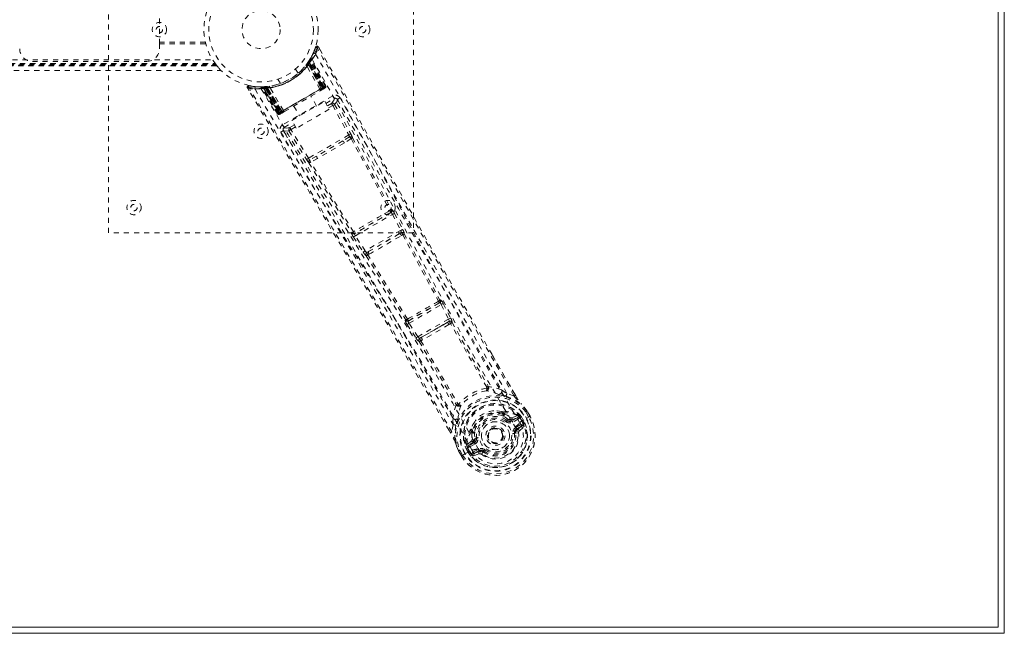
# Model space of a CAD drawing. Header units: inches. Extents: x 16.9 to 112.4, y 51.2 to 74.9.
# Tile 5 of 6: x 93 to 112.4, y 51.2 to 63.3. Entities that reach past the tile are written whole.
import ezdxf

# ---------------------------------------------------------------- set-up
doc = ezdxf.new("R2010")
doc.units = ezdxf.units.IN
doc.header["$MEASUREMENT"] = 0
doc.linetypes.add('SLD-Dashed', pattern=[0.075, 0.05, -0.025])
doc.linetypes.add('SLD-Solid', pattern=[0])

msp = doc.modelspace()

# ---------------------------------------------------------------- linework, layer by layer
at = {"color": 7, "linetype": 'SLD-Solid', "lineweight": 15}
for p, q in [((112.244, 74.826), (112.244, 51.312)), ((112.244, 51.312), (112.244, 74.826)), ((112.362, 74.944), (112.362, 51.194)), ((112.362, 51.194), (16.862, 51.194)), ((112.244, 51.312), (16.98, 51.312)), ((16.98, 51.312), (112.244, 51.312))]:
    msp.add_line(p, q, dxfattribs=at)
at = {"color": 7, "linetype": 'SLD-Dashed', "lineweight": 0}
for p, q in [((94.737, 59.069), (94.737, 67.069)), ((100.737, 67.069), (100.737, 59.069)), ((95.737, 62.787), (95.737, 63.35)), ((95.737, 62.819), (96.64, 62.819)), ((95.737, 62.787), (96.648, 62.787)), ((95.737, 62.694), (95.737, 62.787)), ((98.812, 62.722), (98.792, 62.672)), ((98.865, 62.728), (98.839, 62.714)), ((98.895, 62.672), (98.864, 62.728)), ((98.898, 62.67), (98.865, 62.728)), ((98.898, 62.67), (98.865, 62.728)), ((32.387, 62.394), (96.837, 62.394)), ((32.395, 62.405), (96.829, 62.405)), ((32.443, 62.475), (96.781, 62.475)), ((93.237, 62.444), (95.487, 62.444)), ((98.648, 62.405), (98.652, 62.41)), ((98.648, 62.405), (98.672, 62.388)), ((98.652, 62.41), (98.676, 62.393)), ((98.659, 62.42), (98.683, 62.404)), ((98.664, 62.427), (98.66, 62.421)), ((98.705, 62.462), (98.663, 62.397)), ((98.663, 62.396), (98.663, 62.397)), ((98.663, 62.397), (98.922, 61.91)), ((98.922, 61.91), (98.663, 62.396)), ((98.669, 62.434), (98.664, 62.427)), ((98.665, 62.428), (98.664, 62.427)), ((98.664, 62.427), (98.687, 62.41)), ((98.705, 62.491), (98.665, 62.428)), ((98.667, 62.432), (98.672, 62.439)), ((98.667, 62.432), (98.691, 62.416)), ((98.672, 62.439), (98.677, 62.447)), ((98.672, 62.439), (98.696, 62.422)), ((98.676, 62.393), (98.672, 62.388)), ((98.672, 62.388), (98.941, 61.921)), ((98.946, 61.924), (98.676, 62.393)), ((98.683, 62.404), (98.687, 62.41)), ((98.957, 61.93), (98.683, 62.404)), ((98.687, 62.41), (98.962, 61.933)), ((98.696, 62.422), (98.691, 62.416)), ((98.691, 62.416), (98.968, 61.936)), ((98.974, 61.94), (98.696, 62.422)), ((98.98, 61.939), (98.703, 62.465)), ((98.98, 61.944), (98.705, 62.462)), ((98.724, 62.523), (98.716, 62.51)), ((98.723, 62.494), (98.716, 62.481)), ((98.996, 61.953), (98.716, 62.481)), ((99.008, 61.96), (98.723, 62.494)), ((32.273, 62.264), (96.951, 62.264)), ((32.274, 62.264), (96.95, 62.264)), ((32.356, 62.354), (96.869, 62.354)), ((32.356, 62.354), (96.869, 62.354)), ((32.359, 62.359), (96.865, 62.359)), ((32.361, 62.36), (96.864, 62.36)), ((32.362, 62.362), (96.862, 62.362)), ((32.372, 62.374), (96.852, 62.374)), ((32.375, 62.379), (96.849, 62.379)), ((96.865, 62.359), (96.869, 62.354)), ((98.464, 62.21), (98.415, 62.294)), ((98.895, 61.895), (98.638, 62.348)), ((98.069, 62.094), (98.117, 62.01)), ((97.468, 61.922), (97.502, 61.864)), ((97.494, 61.937), (97.5, 61.967)), ((97.553, 61.956), (97.5, 61.965)), ((97.732, 61.941), (97.717, 61.942)), ((97.739, 61.94), (97.724, 61.94)), ((97.757, 61.927), (97.741, 61.927)), ((98.062, 61.414), (97.741, 61.927)), ((97.792, 61.943), (97.753, 61.941)), ((98.074, 61.42), (97.757, 61.927)), ((97.777, 61.93), (98.094, 61.428)), ((97.856, 61.931), (97.779, 61.927)), ((98.09, 61.429), (97.779, 61.927)), ((97.786, 61.942), (97.815, 61.944)), ((97.828, 61.945), (97.811, 61.944)), ((97.815, 61.944), (97.824, 61.945)), ((97.817, 61.915), (97.815, 61.944)), ((97.826, 61.916), (97.817, 61.915)), ((97.817, 61.915), (98.096, 61.433)), ((97.826, 61.916), (97.824, 61.945)), ((98.102, 61.437), (97.826, 61.916)), ((97.829, 61.945), (97.828, 61.945)), ((97.832, 61.916), (97.83, 61.945)), ((97.832, 61.916), (97.84, 61.917)), ((98.108, 61.44), (97.832, 61.916)), ((97.84, 61.917), (97.837, 61.946)), ((97.84, 61.917), (98.114, 61.443)), ((97.85, 61.947), (97.857, 61.948)), ((97.853, 61.918), (97.85, 61.947)), ((97.86, 61.919), (97.853, 61.918)), ((97.853, 61.918), (98.124, 61.449)), ((97.856, 61.931), (97.857, 61.931)), ((98.148, 61.463), (97.856, 61.931)), ((97.86, 61.919), (97.857, 61.948)), ((97.857, 61.931), (98.149, 61.463)), ((98.129, 61.452), (97.86, 61.919)), ((98.175, 61.479), (97.91, 61.928)), ((98.968, 61.936), (98.102, 61.437)), ((98.114, 61.443), (98.957, 61.93)), ((98.941, 61.921), (98.129, 61.452)), ((98.922, 61.91), (98.98, 61.944)), ((98.922, 61.91), (98.922, 61.91)), ((98.922, 61.877), (98.969, 61.904)), ((98.955, 61.896), (98.922, 61.877)), ((98.941, 61.921), (98.946, 61.924)), ((98.955, 61.896), (98.96, 61.899)), ((98.962, 61.933), (98.957, 61.93)), ((98.968, 61.936), (98.974, 61.94)), ((98.971, 61.905), (98.976, 61.908)), ((98.982, 61.911), (98.988, 61.915)), ((98.996, 61.953), (99.008, 61.96)), ((99.146, 61.764), (98.162, 61.197)), ((98.34, 61.284), (98.99, 61.659)), ((98.83, 61.566), (98.718, 61.759)), ((98.99, 61.659), (99.08, 61.503)), ((99.013, 61.618), (99.176, 61.712)), ((99.123, 61.616), (99.042, 61.569)), ((99.238, 61.695), (99.232, 61.701)), ((99.379, 61.442), (99.239, 61.693)), ((98.062, 61.414), (98.074, 61.42)), ((98.09, 61.429), (98.148, 61.463)), ((98.096, 61.433), (98.102, 61.437)), ((98.114, 61.443), (98.108, 61.44)), ((98.124, 61.449), (98.129, 61.452)), ((98.13, 61.419), (98.177, 61.446)), ((98.139, 61.424), (98.144, 61.427)), ((98.177, 61.446), (98.144, 61.427)), ((98.149, 61.463), (98.148, 61.463)), ((98.381, 61.564), (98.492, 61.371)), ((99.08, 61.503), (98.43, 61.128)), ((99.146, 61.577), (99.064, 61.53)), ((99.146, 61.577), (99.463, 60.997)), ((99.185, 61.598), (99.502, 61.018)), ((98.111, 61.408), (98.117, 61.412)), ((98.123, 61.415), (98.128, 61.418)), ((98.193, 61.144), (98.364, 61.243)), ((98.43, 61.128), (98.34, 61.284)), ((98.174, 61.09), (98.176, 61.082)), ((98.178, 61.08), (98.325, 60.833)), ((98.286, 61.08), (98.631, 60.515)), ((98.392, 61.194), (98.302, 61.142)), ((98.415, 61.155), (98.325, 61.103)), ((98.669, 60.538), (98.325, 61.103)), ((99.463, 60.997), (98.669, 60.538)), ((99.345, 60.879), (98.83, 60.581)), ((99.476, 60.957), (99.345, 60.879)), ((99.508, 60.924), (99.376, 60.84)), ((98.83, 60.581), (98.696, 60.507)), ((98.848, 60.536), (98.709, 60.463)), ((100.311, 59.529), (100.302, 59.528)), ((100.293, 59.47), (99.576, 59.055)), ((99.593, 59.013), (100.321, 59.434)), ((100.285, 59.468), (100.293, 59.47)), ((100.321, 59.434), (100.483, 59.12)), ((100.361, 59.454), (100.523, 59.14)), ((100.483, 59.12), (99.784, 58.716)), ((100.737, 59.069), (94.737, 59.069)), ((99.521, 59.077), (99.516, 59.07)), ((99.555, 58.989), (99.746, 58.692)), ((99.576, 59.055), (99.581, 59.062)), ((99.784, 58.716), (99.593, 59.013)), ((99.847, 58.701), (100.465, 59.058)), ((100.465, 59.058), (100.492, 59.074)), ((100.499, 59.018), (100.526, 59.034)), ((99.847, 58.701), (99.819, 58.685)), ((99.836, 58.636), (99.865, 58.652)), ((101.255, 57.749), (101.27, 57.753)), ((101.252, 57.693), (100.635, 57.337)), ((100.649, 57.293), (101.283, 57.659)), ((101.238, 57.69), (101.252, 57.693)), ((101.283, 57.659), (101.427, 57.376)), ((101.322, 57.679), (101.467, 57.396)), ((100.585, 57.362), (100.575, 57.351)), ((101.427, 57.376), (100.822, 57.027)), ((100.612, 57.269), (100.785, 57.003)), ((100.635, 57.337), (100.645, 57.348)), ((100.822, 57.027), (100.649, 57.293)), ((100.894, 57.017), (101.4, 57.308)), ((101.433, 57.328), (101.4, 57.308)), ((101.433, 57.266), (101.467, 57.286)), ((100.894, 57.017), (100.86, 56.997)), ((100.88, 56.947), (100.915, 56.966)), ((102.279, 56.675), (102.741, 55.875)), ((102.742, 55.875), (102.282, 56.677)), ((102.177, 56.033), (102.177, 56.033)), ((102.715, 55.861), (102.574, 55.913)), ((101.61, 55.706), (101.61, 55.705)), ((102.475, 55.56), (102.494, 55.551)), ((102.507, 55.498), (102.497, 55.513)), ((102.515, 55.53), (102.524, 55.514)), ((102.662, 55.395), (102.787, 55.439)), ((102.783, 55.475), (102.673, 55.435)), ((102.787, 55.439), (102.675, 55.374)), ((102.802, 55.413), (102.69, 55.348)), ((102.783, 55.475), (102.797, 55.47)), ((102.798, 55.47), (102.797, 55.471)), ((102.798, 55.47), (102.797, 55.47)), ((102.803, 55.468), (102.798, 55.47)), ((102.822, 55.448), (102.827, 55.44)), ((102.836, 55.435), (102.822, 55.448)), ((102.822, 55.343), (102.959, 55.423)), ((102.827, 55.44), (102.866, 55.371)), ((102.861, 55.45), (102.836, 55.434)), ((102.871, 55.374), (102.836, 55.434)), ((102.861, 55.45), (102.897, 55.389)), ((102.861, 55.45), (102.861, 55.45)), ((103.002, 55.449), (102.945, 55.548)), ((102.959, 55.423), (102.979, 55.434)), ((102.971, 55.563), (102.969, 55.566)), ((103.028, 55.461), (102.97, 55.562)), ((103.029, 55.462), (102.971, 55.563)), ((102.979, 55.434), (103.026, 55.46)), ((103.026, 55.46), (103.029, 55.462)), ((101.515, 55.302), (101.49, 55.154)), ((102.577, 55.38), (102.594, 55.403)), ((102.662, 55.395), (102.675, 55.374)), ((102.738, 55.254), (102.739, 55.252)), ((102.751, 55.242), (102.852, 55.3)), ((102.766, 55.216), (102.867, 55.274)), ((102.867, 55.274), (102.776, 55.198)), ((102.82, 55.178), (102.911, 55.258)), ((102.866, 55.371), (102.871, 55.374)), ((101.465, 55.137), (101.438, 55.184)), ((101.439, 55.185), (101.466, 55.139)), ((101.869, 55.19), (101.871, 55.211)), ((101.877, 55.162), (101.886, 55.146)), ((101.9, 55.169), (101.909, 55.153)), ((101.947, 55.03), (101.976, 55.033)), ((102.746, 55.131), (102.722, 55.128)), ((102.746, 55.131), (102.805, 55.138)), ((102.776, 55.198), (102.766, 55.216)), ((101.799, 54.835), (101.773, 54.822)), ((101.787, 54.887), (101.791, 54.902)), ((101.787, 54.887), (101.787, 54.881)), ((101.88, 54.977), (101.791, 54.902)), ((101.791, 54.902), (101.791, 54.902)), ((101.791, 54.902), (101.791, 54.902)), ((101.794, 54.855), (101.799, 54.846)), ((101.799, 54.836), (101.794, 54.855)), ((101.799, 54.846), (101.839, 54.778)), ((101.799, 54.835), (101.834, 54.775)), ((101.82, 54.88), (101.92, 54.967)), ((101.932, 54.945), (101.82, 54.88)), ((101.947, 54.919), (101.835, 54.854)), ((101.92, 54.967), (101.932, 54.945)), ((102.214, 55.002), (102.206, 55.016)), ((102.218, 54.995), (102.214, 55.002)), ((101.619, 54.787), (101.621, 54.783)), ((101.679, 54.682), (101.621, 54.783)), ((101.622, 54.784), (101.68, 54.682)), ((101.646, 54.798), (101.703, 54.699)), ((101.679, 54.682), (101.682, 54.684)), ((101.682, 54.684), (101.728, 54.711)), ((101.728, 54.711), (101.748, 54.723)), ((101.748, 54.723), (101.885, 54.802)), ((101.773, 54.822), (101.773, 54.822)), ((101.808, 54.76), (101.773, 54.822)), ((101.808, 54.76), (101.834, 54.775)), ((101.808, 54.76), (101.808, 54.76)), ((101.839, 54.778), (101.834, 54.775)), ((101.907, 54.755), (102.008, 54.813)), ((101.914, 54.683), (102.029, 54.722)), ((101.922, 54.729), (102.023, 54.787)), ((102.033, 54.77), (101.922, 54.729)), ((102.006, 54.829), (102.005, 54.83)), ((102.033, 54.77), (102.023, 54.787)), ((102.107, 54.762), (102.1, 54.767)), ((102.122, 54.781), (102.107, 54.762))]:
    msp.add_line(p, q, dxfattribs=at)
at = {"color": 7, "linetype": 'SLD-Dashed', "lineweight": 0, "flags": 128}
for points in [[(98.754, 62.585), (98.729, 62.533), (98.703, 62.488)], [(98.81, 62.723), (98.796, 62.682), (98.792, 62.672)], [(98.809, 62.588), (99.326, 61.678), (99.832, 60.763), (100.327, 59.846), (100.816, 58.929), (101.303, 58.017), (101.796, 57.112), (102.301, 56.22), (102.822, 55.343)], [(98.862, 62.727), (98.857, 62.733), (98.85, 62.737), (98.842, 62.741), (98.835, 62.742), (98.827, 62.741), (98.82, 62.737), (98.815, 62.732), (98.811, 62.725)], [(102.715, 55.861), (101.984, 57.131), (101.256, 58.411), (100.545, 59.671), (100.436, 59.864), (100.324, 60.064), (100.224, 60.242), (100.127, 60.415), (100.022, 60.603), (99.948, 60.734), (99.872, 60.871), (99.795, 61.007), (99.738, 61.11), (99.669, 61.232), (99.59, 61.373), (99.428, 61.663), (99.328, 61.841), (99.203, 62.064), (99.075, 62.292), (98.954, 62.508), (98.839, 62.714)], [(102.282, 56.677), (101.437, 58.151), (100.149, 60.438), (98.898, 62.67)], [(98.742, 62.485), (99.257, 61.576), (99.76, 60.663), (100.252, 59.746), (100.737, 58.831), (101.222, 57.92), (101.712, 57.017), (102.217, 56.128), (102.737, 55.254)], [(97.5, 61.963), (97.492, 61.963), (97.484, 61.961), (97.476, 61.958), (97.47, 61.952), (97.466, 61.946), (97.464, 61.939), (97.464, 61.931), (97.467, 61.924)], [(97.468, 61.922), (97.469, 61.922), (97.47, 61.923), (97.475, 61.927), (97.484, 61.931), (97.489, 61.934), (97.494, 61.937)], [(101.438, 55.184), (100.146, 57.405), (98.81, 59.665), (97.468, 61.922)], [(101.49, 55.154), (100.756, 56.421), (100.012, 57.692), (99.276, 58.939), (99.15, 59.151), (99.018, 59.373), (98.908, 59.558), (98.791, 59.755), (98.663, 59.97), (98.525, 60.204), (98.413, 60.391), (98.279, 60.617), (98.113, 60.895), (98.006, 61.076), (97.874, 61.298), (97.74, 61.523), (97.613, 61.736), (97.494, 61.937)], [(97.618, 61.9), (98.148, 60.997), (98.687, 60.102), (99.233, 59.214), (99.783, 58.333), (100.329, 57.454), (100.866, 56.575), (101.386, 55.692), (101.885, 54.802)], [(97.751, 61.942), (97.706, 61.942), (97.647, 61.945)], [(97.727, 61.939), (97.738, 61.933), (97.749, 61.923)], [(97.74, 61.907), (98.27, 61.006), (98.81, 60.113), (99.357, 59.229), (99.907, 58.351), (100.454, 57.476), (100.99, 56.6), (101.508, 55.719), (102.004, 54.831)], [(97.774, 61.933), (97.778, 61.929), (97.779, 61.927)], [(98.175, 61.479), (98.354, 61.582), (98.535, 61.687), (98.717, 61.791), (98.895, 61.895)], [(98.196, 61.457), (98.371, 61.559), (98.55, 61.662), (98.728, 61.764), (98.903, 61.866)], [(98.895, 61.895), (98.905, 61.9), (98.913, 61.905), (98.919, 61.908), (98.922, 61.91)], [(98.903, 61.866), (98.906, 61.867), (98.908, 61.869), (98.91, 61.869), (98.91, 61.87)], [(98.98, 61.944), (98.98, 61.944), (98.979, 61.943), (98.976, 61.941), (98.971, 61.938), (98.966, 61.935), (98.96, 61.932), (98.953, 61.928), (98.946, 61.924)], [(98.962, 61.933), (98.975, 61.941), (98.986, 61.947), (98.993, 61.951), (98.996, 61.953)], [(99.008, 61.96), (99.005, 61.958), (98.998, 61.954), (98.987, 61.948), (98.974, 61.94)], [(98.976, 61.908), (98.98, 61.91), (98.982, 61.911), (98.984, 61.912), (98.985, 61.913)], [(99.176, 61.712), (99.169, 61.675), (99.123, 61.616)], [(99.123, 61.616), (99.124, 61.615), (99.125, 61.612), (99.127, 61.609), (99.13, 61.604), (99.134, 61.598), (99.137, 61.591), (99.141, 61.584), (99.146, 61.577)], [(99.176, 61.712), (99.173, 61.717), (99.167, 61.728), (99.157, 61.745), (99.146, 61.764)], [(99.185, 61.599), (99.231, 61.658), (99.238, 61.695)], [(102.574, 55.913), (102.315, 56.364), (102.05, 56.826), (101.779, 57.3), (101.525, 57.748), (101.264, 58.209), (100.992, 58.689), (100.752, 59.116), (100.626, 59.34), (100.493, 59.578), (100.351, 59.829), (100.203, 60.095), (100.068, 60.335), (99.95, 60.545), (99.857, 60.712), (99.752, 60.899), (99.634, 61.11), (99.524, 61.306), (99.43, 61.474), (99.352, 61.614), (99.29, 61.725)], [(98.096, 61.433), (98.083, 61.426), (98.072, 61.419), (98.065, 61.415), (98.062, 61.414)], [(98.074, 61.42), (98.077, 61.422), (98.084, 61.426), (98.095, 61.433), (98.108, 61.44)], [(98.089, 61.43), (98.094, 61.424), (98.096, 61.423)], [(98.124, 61.449), (98.117, 61.445), (98.11, 61.441), (98.104, 61.438), (98.099, 61.435), (98.095, 61.432), (98.092, 61.431), (98.09, 61.43), (98.09, 61.429)], [(98.13, 61.419), (98.13, 61.419), (98.131, 61.42)], [(98.149, 61.463), (98.151, 61.465), (98.157, 61.468), (98.165, 61.473), (98.175, 61.479)], [(98.189, 61.453), (98.19, 61.454), (98.191, 61.455), (98.193, 61.456), (98.196, 61.457)], [(99.185, 61.598), (99.181, 61.596), (99.172, 61.591), (99.16, 61.585), (99.146, 61.577)], [(98.114, 61.41), (98.115, 61.411), (98.117, 61.412), (98.12, 61.413), (98.123, 61.415)], [(98.125, 61.052), (98.194, 60.935), (98.282, 60.787), (98.389, 60.608), (98.514, 60.397), (98.642, 60.183), (98.754, 59.995), (98.833, 59.863), (98.903, 59.744), (98.965, 59.64), (99.044, 59.506), (99.128, 59.366), (99.208, 59.232), (99.623, 58.532), (100.039, 57.828), (100.533, 56.99), (101.032, 56.135), (101.515, 55.302)], [(98.162, 61.197), (98.174, 61.177), (98.183, 61.16), (98.19, 61.149), (98.193, 61.144)], [(98.176, 61.082), (98.212, 61.07), (98.286, 61.08)], [(98.302, 61.142), (98.228, 61.132), (98.193, 61.144)], [(98.325, 61.103), (98.311, 61.095), (98.299, 61.087), (98.291, 61.082), (98.286, 61.08)], [(98.302, 61.142), (98.303, 61.141), (98.304, 61.138), (98.306, 61.135), (98.309, 61.13), (98.313, 61.124), (98.316, 61.117), (98.32, 61.11), (98.325, 61.103)], [(99.345, 60.879), (99.087, 60.73), (98.83, 60.581)], [(99.376, 60.84), (99.112, 60.688), (98.848, 60.536)], [(99.502, 61.018), (99.498, 61.016), (99.489, 61.011), (99.476, 61.004), (99.463, 60.997)], [(99.508, 60.924), (99.894, 60.216), (100.274, 59.507)], [(99.536, 60.943), (99.921, 60.235), (100.302, 59.528)], [(98.669, 60.538), (98.656, 60.53), (98.643, 60.523), (98.635, 60.517), (98.631, 60.515)], [(99.553, 59.091), (99.129, 59.775), (98.709, 60.463)], [(98.679, 60.448), (99.099, 59.76), (99.521, 59.077)], [(100.361, 59.454), (100.357, 59.452), (100.348, 59.447), (100.335, 59.441), (100.321, 59.434)], [(100.523, 59.14), (100.518, 59.138), (100.509, 59.133), (100.497, 59.127), (100.483, 59.12)], [(100.523, 59.14), (100.537, 59.111), (100.537, 59.109)], [(99.593, 59.013), (99.58, 59.005), (99.568, 58.997), (99.559, 58.992), (99.555, 58.989)], [(100.526, 59.034), (100.876, 58.379), (101.227, 57.727)], [(100.554, 59.055), (100.904, 58.401), (101.255, 57.749)], [(99.784, 58.716), (99.771, 58.708), (99.759, 58.7), (99.75, 58.695), (99.746, 58.692)], [(99.746, 58.692), (99.765, 58.666), (99.766, 58.664)], [(99.804, 58.622), (100.196, 57.992), (100.585, 57.362)], [(100.619, 57.375), (100.229, 58.005), (99.836, 58.636)], [(101.252, 57.693), (101.259, 57.693), (101.266, 57.686), (101.271, 57.68), (101.275, 57.674), (101.279, 57.667), (101.283, 57.659)], [(101.322, 57.679), (101.318, 57.677), (101.309, 57.672), (101.296, 57.666), (101.283, 57.659)], [(101.467, 57.396), (101.462, 57.394), (101.453, 57.389), (101.441, 57.383), (101.427, 57.376)], [(101.433, 57.328), (101.434, 57.329), (101.435, 57.331), (101.436, 57.335), (101.436, 57.346), (101.433, 57.361), (101.427, 57.376)], [(100.649, 57.293), (100.637, 57.285), (100.625, 57.278), (100.616, 57.272), (100.612, 57.269)], [(100.649, 57.293), (100.644, 57.3), (100.64, 57.308), (100.637, 57.314), (100.634, 57.321), (100.632, 57.331), (100.635, 57.337)], [(101.4, 57.308), (101.148, 57.161), (100.894, 57.017)], [(101.433, 57.266), (101.175, 57.115), (100.915, 56.966)], [(102.177, 56.033), (101.819, 56.656), (101.467, 57.286)], [(101.495, 57.31), (101.846, 56.68), (102.205, 56.058)], [(100.822, 57.027), (100.809, 57.019), (100.798, 57.011), (100.789, 57.005), (100.785, 57.003)], [(100.846, 56.935), (101.215, 56.316), (101.575, 55.694)], [(100.88, 56.947), (101.25, 56.328), (101.61, 55.706)], [(102.174, 56.018), (102.183, 56.013), (102.192, 56.011), (102.201, 56.012), (102.208, 56.017), (102.212, 56.023), (102.215, 56.032), (102.214, 56.042), (102.211, 56.051)], [(102.467, 55.982), (102.342, 56.025), (102.211, 56.051)], [(102.431, 55.887), (102.418, 55.89), (102.411, 55.893)], [(102.557, 55.858), (102.707, 55.801), (102.852, 55.707)], [(102.742, 55.875), (102.742, 55.875), (102.741, 55.875), (102.739, 55.874), (102.735, 55.872), (102.731, 55.87), (102.726, 55.867), (102.72, 55.864), (102.715, 55.861)], [(101.577, 55.686), (101.535, 55.56), (101.51, 55.429)], [(101.577, 55.686), (101.584, 55.678), (101.593, 55.673), (101.601, 55.67), (101.609, 55.671), (101.616, 55.675), (101.621, 55.682), (101.624, 55.691), (101.624, 55.701)], [(102.859, 55.699), (102.856, 55.704), (102.852, 55.707)], [(102.969, 55.566), (102.914, 55.638), (102.852, 55.707)], [(102.971, 55.563), (102.911, 55.64), (102.859, 55.699)], [(101.615, 55.433), (101.613, 55.425), (101.61, 55.413)], [(102.475, 55.56), (102.382, 55.573), (102.318, 55.57)], [(102.594, 55.403), (102.539, 55.445), (102.488, 55.472)], [(102.524, 55.514), (102.579, 55.485), (102.638, 55.441)], [(102.638, 55.441), (102.658, 55.433), (102.673, 55.435)], [(102.802, 55.413), (102.8, 55.418), (102.797, 55.423), (102.794, 55.427), (102.792, 55.431), (102.79, 55.434), (102.789, 55.437), (102.788, 55.438), (102.787, 55.439)], [(102.827, 55.44), (102.817, 55.424), (102.802, 55.413)], [(102.836, 55.435), (102.836, 55.434), (102.836, 55.434)], [(102.969, 55.566), (102.968, 55.566), (102.966, 55.565), (102.964, 55.563), (102.961, 55.56), (102.958, 55.558), (102.954, 55.555), (102.95, 55.551), (102.945, 55.548)], [(102.945, 55.548), (102.951, 55.551), (102.956, 55.554), (102.961, 55.557), (102.965, 55.559), (102.968, 55.561), (102.97, 55.562), (102.971, 55.563), (102.971, 55.563)], [(103.029, 55.462), (103.029, 55.462), (103.028, 55.462), (103.026, 55.461), (103.023, 55.459), (103.018, 55.457), (103.013, 55.455), (103.008, 55.452), (103.002, 55.449)], [(101.571, 55.289), (101.546, 55.131), (101.555, 54.958)], [(101.941, 55.353), (101.906, 55.299), (101.871, 55.211)], [(102.739, 55.252), (102.772, 55.183), (102.789, 55.107), (102.79, 55.028), (102.774, 54.949), (102.742, 54.874), (102.695, 54.806), (102.637, 54.747), (102.569, 54.699), (102.494, 54.664), (102.414, 54.643), (102.332, 54.637), (102.251, 54.647), (102.175, 54.672), (102.106, 54.712), (102.049, 54.765), (102.006, 54.829)], [(102.558, 55.356), (102.562, 55.361), (102.565, 55.365), (102.568, 55.369), (102.571, 55.373), (102.573, 55.376), (102.575, 55.378), (102.576, 55.379), (102.577, 55.38)], [(102.69, 55.348), (102.687, 55.353), (102.684, 55.358), (102.682, 55.362), (102.679, 55.366), (102.678, 55.369), (102.676, 55.372), (102.675, 55.373), (102.675, 55.374)], [(102.751, 55.242), (102.754, 55.237), (102.757, 55.232), (102.759, 55.228), (102.761, 55.224), (102.763, 55.221), (102.765, 55.218), (102.765, 55.217), (102.766, 55.216)], [(102.852, 55.3), (102.874, 55.308), (102.898, 55.307)], [(102.867, 55.274), (102.866, 55.275), (102.865, 55.277), (102.864, 55.279), (102.862, 55.282), (102.86, 55.286), (102.857, 55.291), (102.855, 55.295), (102.852, 55.3)], [(101.49, 55.154), (101.485, 55.151), (101.479, 55.148), (101.474, 55.145), (101.47, 55.142), (101.467, 55.14), (101.465, 55.138), (101.465, 55.138), (101.465, 55.137)], [(101.886, 55.146), (101.884, 55.084), (101.892, 55.01)], [(101.94, 55.156), (101.939, 55.098), (101.947, 55.03)], [(102.006, 55.037), (102, 55.036), (101.995, 55.036), (101.99, 55.035), (101.985, 55.034), (101.981, 55.034), (101.979, 55.034), (101.977, 55.033), (101.976, 55.033)], [(102.692, 55.124), (102.698, 55.125), (102.703, 55.126), (102.709, 55.126), (102.713, 55.127), (102.717, 55.127), (102.72, 55.128), (102.721, 55.128), (102.722, 55.128)], [(102.746, 55.149), (102.745, 55.14), (102.746, 55.131)], [(102.776, 55.198), (102.751, 55.168), (102.746, 55.149)], [(101.555, 54.958), (101.556, 54.953), (101.559, 54.948)], [(101.555, 54.958), (101.58, 54.881), (101.619, 54.787)], [(101.621, 54.783), (101.583, 54.874), (101.559, 54.948)], [(101.835, 54.854), (101.818, 54.847), (101.799, 54.846)], [(101.799, 54.835), (101.799, 54.836), (101.799, 54.836)], [(101.82, 54.88), (101.82, 54.879), (101.821, 54.878), (101.822, 54.875), (101.824, 54.872), (101.826, 54.868), (101.829, 54.864), (101.832, 54.859), (101.835, 54.854)], [(101.892, 55.01), (101.889, 54.989), (101.88, 54.977)], [(101.947, 54.919), (101.944, 54.924), (101.942, 54.929), (101.939, 54.933), (101.937, 54.937), (101.935, 54.94), (101.934, 54.943), (101.933, 54.944), (101.932, 54.945)], [(101.619, 54.787), (101.619, 54.787), (101.621, 54.788), (101.624, 54.789), (101.627, 54.79), (101.632, 54.792), (101.636, 54.794), (101.641, 54.796), (101.646, 54.798)], [(101.621, 54.783), (101.62, 54.783), (101.621, 54.784), (101.623, 54.785), (101.627, 54.787), (101.631, 54.789), (101.635, 54.792), (101.641, 54.795), (101.646, 54.798)], [(101.703, 54.699), (101.698, 54.696), (101.693, 54.692), (101.688, 54.689), (101.684, 54.687), (101.681, 54.685), (101.679, 54.683), (101.678, 54.682), (101.679, 54.682)], [(101.879, 54.718), (101.89, 54.74), (101.907, 54.755)], [(101.907, 54.755), (101.91, 54.75), (101.913, 54.745), (101.916, 54.741), (101.918, 54.737), (101.92, 54.734), (101.921, 54.731), (101.922, 54.73), (101.922, 54.729)], [(102.008, 54.813), (102.011, 54.808), (102.014, 54.804), (102.016, 54.799), (102.019, 54.795), (102.021, 54.792), (102.022, 54.79), (102.023, 54.788), (102.023, 54.787)], [(102.14, 54.805), (102.136, 54.801), (102.133, 54.796), (102.13, 54.792), (102.127, 54.788), (102.125, 54.786), (102.123, 54.783), (102.122, 54.782), (102.122, 54.781)]]:
    msp.add_lwpolyline(points, dxfattribs=at)
at = {"color": 7, "linetype": 'SLD-Dashed', "lineweight": 0}
for centre, radius in [((97.737, 63.069), 1.125), ((97.737, 63.069), 1.03), ((97.737, 63.069), 0.375), ((95.737, 63.069), 0.141), ((99.737, 63.069), 0.141), ((95.737, 63.069), 0.0625), ((99.737, 63.069), 0.0625), ((97.737, 61.069), 0.14), ((97.737, 61.069), 0.0625), ((95.237, 59.569), 0.141), ((100.237, 59.569), 0.141), ((95.237, 59.569), 0.0625), ((100.237, 59.569), 0.0625), ((102.349, 55.081), 0.7), ((102.349, 55.081), 0.69), ((102.349, 55.081), 0.623), ((102.349, 55.081), 0.32), ((102.349, 55.081), 0.275), ((102.349, 55.081), 0.188), ((102.349, 55.081), 0.156), ((102.349, 55.081), 0.142), ((102.349, 55.081), 0.139), ((102.349, 55.081), 0.138)]:
    msp.add_circle(centre, radius, dxfattribs=at)
for centre, radius, start, end in [((93.237, 62.694), 0.25, 180, 270), ((95.487, 62.694), 0.25, 270, 360), ((97.737, 63.069), 1.158, 257.8705, 342.129), ((97.736, 63.069), 1.128, 329.5122, 334.6466), ((97.63, 63.281), 1.368, 324.428, 329.553), ((97.744, 63.066), 1.121, 334.6296, 342.0861), ((98.783, 62.573), 0.03, 30.1672, 154.0704), ((97.716, 63.105), 1.209, 334.6686, 341.8389), ((98.839, 62.714), 0.03, 29.2803, 162.1362), ((98.8, 62.641), 0.0826, 61.7882, 82.6665), ((97.805, 63.121), 1.211, 216.242, 218.0605), ((97.733, 63.065), 1.119, 216.8512, 225.6323), ((97.721, 63.096), 1.19, 270.8884, 329.1116), ((97.737, 63.069), 1.128, 270.489, 329.511), ((97.738, 63.068), 1.155, 274.3786, 325.6213), ((97.738, 63.068), 1.155, 275.0795, 324.9205), ((97.738, 63.068), 1.155, 276.0603, 323.9396), ((98.001, 62.702), 0.728, 330.9977, 335.2178), ((97.715, 63.083), 1.153, 324.3192, 329.1395), ((98.689, 62.411), 0.0297, 145.4362, 208.5157), ((98.689, 62.411), 0.0297, 145.4775, 208.5224), ((98.784, 62.355), 0.138, 119.4161, 143.4574), ((97.942, 62.746), 0.814, 334.3411, 339.5893), ((97.953, 62.745), 0.807, 335.4836, 340.8751), ((97.944, 62.752), 0.821, 336.3651, 341.741), ((97.775, 63.047), 1.084, 328.6237, 330.2779), ((98.731, 62.476), 0.0299, 149.2254, 208.1969), ((98.729, 62.477), 0.0273, 147.6439, 212.3009), ((98.713, 62.454), 0.0429, 46.9734, 95.8338), ((98.742, 62.495), 0.03, 150.2832, 208.0914), ((98.75, 62.508), 0.03, 151.0502, 208.0098), ((97.845, 63.154), 1.263, 217.9201, 219.0794), ((97.709, 63.046), 1.089, 218.1179, 219.2218), ((97.755, 63.037), 1.12, 277.9465, 322.0535), ((98.655, 62.379), 0.0346, 194.856, 241.009), ((97.494, 61.937), 0.03, 77.8624, 210.7214), ((97.716, 63.109), 1.213, 258.1749, 265.3211), ((97.737, 63.065), 1.124, 257.9086, 265.362), ((97.644, 61.915), 0.03, 85.9336, 209.8292), ((97.607, 63.27), 1.369, 270.4505, 275.5695), ((97.737, 63.069), 1.127, 265.3514, 270.4892), ((97.716, 61.912), 0.03, 31.9854, 88.9538), ((97.737, 63.061), 1.12, 268.9559, 269.8444), ((97.717, 61.87), 0.0714, 61.6409, 88.9247), ((97.737, 63.069), 1.128, 269.7394, 274.7257), ((97.732, 61.911), 0.0299, 31.9101, 89.7222), ((97.735, 63.093), 1.154, 269.9613, 274.0331), ((97.781, 61.916), 0.0429, 144.1659, 193.0256), ((97.909, 62.734), 0.824, 258.2682, 263.6282), ((97.753, 61.911), 0.03, 46.8973, 91.2642), ((97.737, 63.069), 1.127, 270.8041, 275.736), ((97.753, 61.912), 0.0299, 31.8006, 90.7769), ((97.91, 62.725), 0.813, 259.1438, 264.4967), ((97.914, 62.725), 0.809, 260.3943, 265.673), ((97.83, 61.915), 0.0297, 31.475, 94.5255), ((97.831, 61.915), 0.0297, 31.4772, 94.5689), ((97.923, 62.658), 0.73, 264.7853, 268.9973), ((97.876, 61.929), 0.0345, 358.9742, 45.1512), ((98.867, 61.871), 0.0369, 351.8526, 39.6646), ((98.895, 61.896), 0.0299, 300.1846, 28.2091), ((98.896, 61.896), 0.0299, 300.1923, 28.2014), ((98.562, 61.694), 0.442, 27.1686, 30.9218), ((98.566, 61.696), 0.443, 27.1727, 30.9176), ((98.591, 61.711), 0.427, 27.0637, 30.9522), ((98.947, 61.932), 0.0356, 292.0672, 20.2928), ((98.454, 61.633), 0.59, 27.9765, 30.5985), ((98.616, 61.725), 0.41, 26.9527, 30.9986), ((98.954, 61.93), 0.03, 300.0605, 28.0669), ((98.89, 62.049), 0.164, 301.7166, 310.6158), ((98.97, 61.939), 0.03, 300.0233, 28.0372), ((98.933, 61.967), 0.0742, 316.7409, 354.0516), ((98.981, 61.945), 0.03, 299.998, 28.0106), ((99.146, 61.577), 0.0451, 29.0343, 119.5706), ((99.198, 61.674), 0.105, 29.2624, 119.995), ((99.198, 61.676), 0.0423, 36.5669, 121.964), ((100.058, 60.322), 1.6, 118.7168, 120.8658), ((535.712, 304.594), 499.509, 209.09605, 209.84883), ((98.099, 61.436), 0.03, 211.9706, 299.9686), ((98.115, 61.445), 0.03, 211.9301, 299.9382), ((98.464, 61.637), 0.413, 209.0158, 213.0316), ((98.61, 61.722), 0.576, 209.3702, 212.0571), ((98.487, 61.651), 0.428, 209.0516, 212.9314), ((98.513, 61.666), 0.446, 209.0971, 212.8192), ((98.52, 61.67), 0.447, 209.0917, 212.8048), ((98.173, 61.479), 0.0299, 211.7979, 299.8125), ((98.174, 61.479), 0.0299, 211.7979, 299.8124), ((98.208, 61.49), 0.0354, 199.2693, 249.2045), ((98.088, 61.43), 0.03, 211.9953, 299.9951), ((98.093, 61.482), 0.0742, 245.9463, 283.2627), ((98.043, 61.563), 0.166, 289.5966, 298.342), ((98.215, 61.106), 0.105, 120.0031, 210.7387), ((98.953, 59.69), 1.594, 119.13, 121.2861), ((98.212, 61.107), 0.0423, 118.036, 203.4351), ((-330.495, -195.512), 499.599, 30.15124, 30.90389), ((98.325, 61.103), 0.0451, 120.4278, 210.9036), ((99.293, 60.807), 0.0888, 22.3622, 54.3986), ((99.372, 60.944), 0.105, 7.5241, 30.3735), ((99.498, 60.917), 0.0456, 34.1752, 118.2452), ((99.414, 60.866), 0.111, 31.7818, 55.6641), ((99.154, 60.818), 0.401, 18.1467, 29.9224), ((99.445, 61.048), 0.139, 296.8595, 310.6161), ((98.978, 60.716), 0.401, 210.0746, 221.8415), ((98.76, 60.59), 0.105, 209.63, 232.4722), ((98.72, 60.468), 0.0456, 121.7535, 205.8263), ((98.632, 60.581), 0.141, 289.4675, 303.056), ((98.805, 60.515), 0.109, 184.2073, 208.3484), ((98.918, 60.59), 0.0888, 185.6021, 217.6384), ((118.234, 27.567), 36.644, 119.3489, 120.6511), ((100.235, 59.59), 0.0908, 295.1453, 317.0259), ((100.23, 59.475), 0.0546, 353.5156, 36.9917), ((100.262, 59.507), 0.0451, 300.6231, 27.0082), ((100.27, 59.508), 0.0451, 300.5903, 27.0841), ((100.167, 59.377), 0.209, 21.5869, 46.4918), ((116.34, 30.847), 32.817, 119.2909, 120.7091), ((100.267, 59.42), 0.0564, 14.2686, 61.7587), ((100.425, 59.084), 0.068, 351.1015, 31.6338), ((100.419, 59.043), 0.136, 5.329, 29.2507), ((99.719, 59.119), 0.209, 193.5086, 218.4141), ((99.554, 59.095), 0.0451, 212.9218, 299.4047), ((99.501, 59.166), 0.091, 283.0018, 304.8403), ((99.559, 59.102), 0.0451, 212.989, 299.3784), ((99.603, 59.113), 0.055, 203.1607, 246.3345), ((99.632, 59.054), 0.0563, 178.2391, 225.7329), ((83.481, 87.762), 33.352, 299.387, 300.6131), ((83.788, 87.23), 32.79, 299.3606, 300.6393), ((100.423, 58.988), 0.0814, 21.2499, 58.6882), ((100.514, 59.037), 0.0424, 70.4492, 120.4137), ((100.447, 59), 0.0869, 23.4623, 58.341), ((100.491, 59.111), 0.0843, 294.8723, 318.7967), ((100.515, 59.034), 0.0448, 27.9397, 72.9014), ((99.844, 58.749), 0.068, 208.3583, 248.9106), ((99.883, 58.733), 0.136, 210.7209, 234.7095), ((99.843, 58.646), 0.0456, 121.2549, 211.8232), ((99.788, 58.704), 0.0837, 281.1166, 305.2138), ((99.906, 58.688), 0.0868, 181.6309, 216.5687), ((99.928, 58.703), 0.0814, 181.3076, 218.7534), ((101.195, 57.794), 0.0749, 295.1007, 322.943), ((101.215, 57.729), 0.0451, 300.9003, 26.603), ((101.229, 57.732), 0.0451, 300.8616, 26.7682), ((101.169, 57.624), 0.163, 19.7785, 51.8742), ((119.595, 25.21), 37.345, 119.4612, 120.5386), ((117.235, 29.297), 32.59, 119.3981, 120.6021), ((101.18, 57.693), 0.0574, 357.5076, 35.9225), ((100.736, 57.375), 0.163, 188.1233, 220.2216), ((100.613, 57.376), 0.0451, 213.2263, 299.14), ((100.576, 57.437), 0.075, 277.0752, 304.8911), ((100.623, 57.387), 0.0451, 213.3931, 299.1037), ((100.671, 57.399), 0.0578, 204.2237, 242.35), ((101.315, 57.298), 0.181, 3.5359, 32.7756), ((101.34, 57.228), 0.101, 22.2365, 53.4694), ((101.455, 57.288), 0.0457, 28.2702, 118.147), ((101.373, 57.244), 0.104, 23.8568, 54.0337), ((101.436, 57.353), 0.0735, 295.5079, 324.1506), ((100.946, 57.085), 0.181, 207.2216, 236.4631), ((100.873, 57.053), 0.0575, 207.825, 257.5846), ((100.885, 56.959), 0.0457, 121.8492, 211.7341), ((100.963, 57.008), 0.104, 185.9655, 216.1408), ((100.994, 57.028), 0.101, 186.5287, 217.7616), ((100.838, 57.007), 0.073, 275.7486, 304.5974), ((102.356, 55.069), 0.966, 100.8186, 139.1821), ((102.156, 56.025), 0.0608, 283.7783, 25.9541), ((102.104, 55.997), 0.0738, 334.9805, 16.7639), ((102.166, 56.028), 0.0129, 312.3931, 23.3107), ((102.145, 56.096), 0.0708, 297.2828, 327.2899), ((102.216, 56.063), 0.0133, 206.7371, 243.9802), ((102.349, 55.081), 0.787, 38.0937, 201.9063), ((102.349, 55.081), 0.758, 38.0936, 201.9064), ((102.318, 55.135), 0.844, 100.06, 139.94), ((102.033, 55.084), 0.893, 64.9888, 81.1479), ((102.413, 55.954), 0.0608, 268.0057, 27.4229), ((102.003, 53.714), 2.215, 75.5098, 78.866), ((105.397, 60.489), 5.377, 236.9697, 238.3298), ((102.127, 56.022), 0.461, 339.1734, 346.3358), ((105.449, 58.151), 3.566, 219.9424, 223.2534), ((103.784, 56.442), 1.186, 208.5683, 218.7946), ((101.572, 55.765), 0.0709, 272.7191, 302.7125), ((101.564, 55.687), 0.0133, 356.0845, 33.2921), ((101.628, 55.72), 0.0608, 214.0474, 316.2223), ((101.62, 55.713), 0.0128, 216.6187, 287.684), ((102.504, 55.356), 0.893, 158.852, 175.0115), ((101.678, 55.751), 0.0738, 223.2434, 265.0184), ((102.349, 55.081), 0.632, 35.8272, 204.1728), ((102.349, 55.081), 0.602, 36.0327, 203.9673), ((101.561, 55.462), 0.0608, 212.5704, 332.0033), ((96.167, 55.146), 5.35, 1.6654, 3.0322), ((103.701, 54.698), 2.211, 161.1312, 164.4938), ((102.349, 55.081), 0.78, 210, 29.3038), ((102.349, 55.081), 0.78, 210.7166, 29.2834), ((102.349, 55.081), 0.75, 210.5684, 29.4317), ((102.369, 55.046), 0.494, 77.4881, 162.5118), ((102.355, 55.07), 0.453, 70.4513, 169.5487), ((102.346, 55.087), 0.411, 69.7062, 170.2938), ((102.339, 55.098), 0.473, 92.614, 147.3862), ((102.349, 55.081), 0.376, 52.774, 187.226), ((102.349, 55.081), 0.346, 52.774, 187.2257), ((102.51, 55.062), 0.499, 54.8898, 93.9922), ((102.439, 55.544), 0.0396, 337.1283, 24.8196), ((102.469, 55.496), 0.033, 31.8696, 78.3831), ((102.496, 55.502), 0.0305, 254.5507, 24.2837), ((102.472, 55.503), 0.0348, 297.2798, 350.5957), ((102.474, 55.511), 0.0449, 25.0886, 63.9395), ((102.475, 55.554), 0.0459, 298.2853, 328.8101), ((102.485, 55.538), 0.0459, 298.3127, 328.8548), ((102.564, 55.092), 0.441, 60.2258, 96.4277), ((102.609, 55.431), 0.031, 241.5704, 19.9016), ((102.647, 55.421), 0.0299, 301.0987, 28.7754), ((102.773, 55.466), 0.0306, 299.0671, 4.5767), ((102.751, 55.399), 0.0863, 34.5611, 52.6967), ((102.945, 55.548), 0.03, 30.0028, 35.051), ((101.645, 55.744), 0.461, 253.6632, 260.825), ((102.349, 55.081), 0.629, 210.6528, 29.347), ((102.349, 55.081), 0.599, 210.6527, 29.3473), ((102.357, 55.068), 0.541, 209.35, 30.65), ((102.349, 55.081), 0.275, 0.0001, 179.9999), ((102.349, 55.081), 0.157, 95.2931, 140.0155), ((102.63, 55.451), 0.119, 232.7726, 300.0011), ((102.63, 55.451), 0.089, 232.774, 300), ((102.635, 55.454), 0.0649, 231.318, 295.0787), ((102.81, 55.139), 0.119, 119.9985, 187.2284), ((102.626, 55.445), 0.221, 300.3083, 332.5195), ((102.349, 55.081), 0.593, 22.3909, 29.3289), ((102.883, 55.249), 0.0299, 17.8865, 121.956), ((103.395, 54.473), 1.043, 118.5291, 120.1578), ((102.707, 55.228), 0.206, 8.3536, 22.3222), ((100.452, 54.518), 1.187, 21.2113, 31.4272), ((98.135, 53.929), 3.571, 16.7492, 20.0554), ((102.277, 54.934), 0.492, 145.7091, 185.4798), ((102.232, 54.9), 0.441, 143.5931, 179.743), ((101.914, 55.187), 0.0448, 176.2228, 214.9405), ((101.903, 55.234), 0.0396, 215.184, 262.8734), ((101.876, 55.208), 0.046, 271.1917, 301.7058), ((101.911, 55.164), 0.0305, 215.7191, 345.4471), ((101.885, 55.192), 0.0459, 271.1371, 301.6938), ((101.916, 55.031), 0.031, 220.1753, 358.3542), ((101.929, 55.184), 0.033, 161.6102, 208.1217), ((101.921, 55.185), 0.0348, 249.4007, 302.7278), ((101.883, 55.02), 0.0649, 304.9285, 8.6761), ((101.888, 55.022), 0.089, 300, 7.226), ((101.888, 55.022), 0.119, 299.999, 7.2281), ((102.349, 55.081), 0.459, 232.774, 7.226), ((102.349, 55.081), 0.275, 180.0001, 359.9999), ((102.349, 55.081), 0.4, 232.774, 7.226), ((102.349, 55.081), 0.376, 232.774, 7.226), ((102.349, 55.081), 0.346, 232.774, 7.226), ((102.81, 55.139), 0.089, 120, 187.226), ((102.79, 55.172), 0.0301, 12.3407, 118.5816), ((102.85, 55.144), 0.0453, 131.2391, 187.5921), ((101.804, 54.906), 0.0306, 235.4245, 300.9287), ((101.901, 54.9), 0.116, 189.6346, 203.115), ((101.905, 54.993), 0.0299, 211.1685, 298.9556), ((102.349, 55.081), 0.593, 210.6711, 217.6091), ((102.042, 54.844), 0.206, 217.6704, 231.6484), ((101.893, 55.035), 0.233, 268.0384, 298.5938), ((101.936, 54.703), 0.0299, 118.05, 222.1012), ((102.068, 54.71), 0.119, 52.7754, 119.9985), ((102.049, 54.744), 0.0301, 121.4163, 227.6584), ((102.068, 54.71), 0.089, 52.774, 120), ((102.043, 54.679), 0.0455, 52.4947, 108.6809), ((102.064, 54.705), 0.0715, 59.6353, 115.2034), ((100.902, 55.64), 1.491, 321.6346, 323.9154)]:
    msp.add_arc(centre, radius, start, end, dxfattribs=at)

doc.saveas('drawing.dxf')
